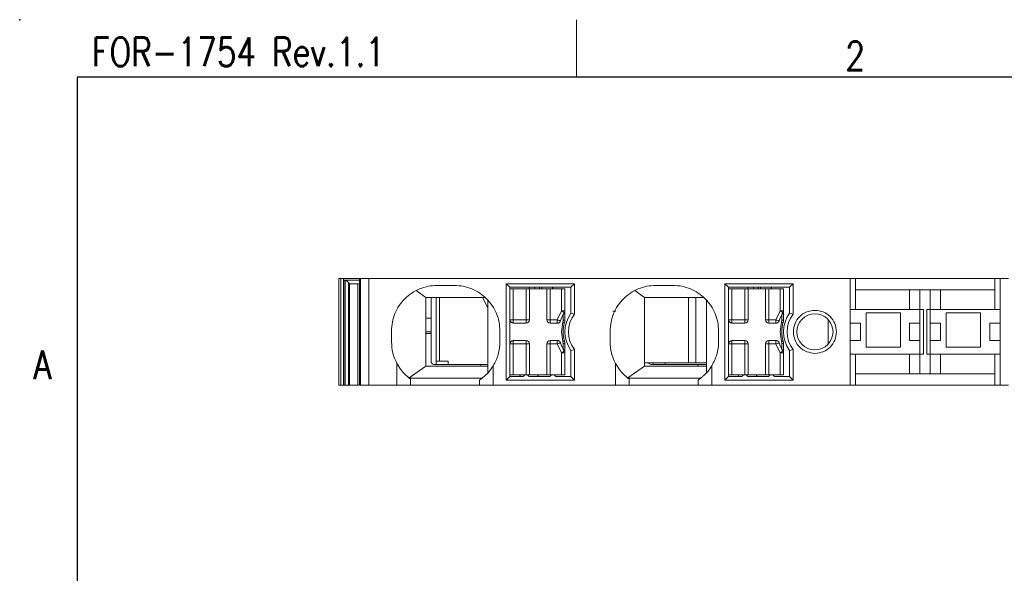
# Model space of a CAD drawing. Header units: millimetres. Extents: x -5 to 292, y -5 to 205.
# Tile 4 of 13: x -5 to 81, y 157 to 205. Entities that reach past the tile are written whole.
import ezdxf
from ezdxf.enums import TextEntityAlignment as Align

# ---------------------------------------------------------------- set-up
doc = ezdxf.new("R2010")
doc.units = ezdxf.units.MM
doc.layers.get('0').update_dxf_attribs({"lineweight": 30})
for name, color, linetype, lineweight in [('TEXT', 6, 'Continuous', 13), ('尺寸线', 3, 'Continuous', 13), ('轮廓线', 7, 'Continuous', 30)]:
    doc.layers.add(name, color=color, linetype=linetype, lineweight=lineweight)
doc.styles.add('romans-高2.5', font='romans.shx', dxfattribs={"width": 0.8, "height": 2.5})
doc.styles.add('romans-高3.5', font='romans.shx', dxfattribs={"width": 0.8, "height": 3.5})
doc.styles.add('宋体-高2.5', font='txt', dxfattribs={"width": 0.8, "height": 2.5})

# ---------------------------------------------------------------- blocks, each defined once
blk = doc.blocks.new('FOR-1754 Rev.1.1-A4客户图')
at = {"layer": 'TEXT'}
blk.add_line((-243.5, 200), (-243.5, 205), dxfattribs=at)
at = {"layer": '轮廓线'}
blk.add_line((-287, 200), (-287, 0), dxfattribs=at)
blk.add_lwpolyline([(-74.666, 0), (0, 0), (0, 200), (-287, 200)], dxfattribs=at)
blk.add_point((-292, 205), dxfattribs=at)
at = {"layer": 'TEXT', "style": 'romans-高2.5', "width": 0.8}
for s, p in [('FOR-1754 Rev.1.1', (-285.707, 200.934)), ('2', (-220.068, 200.587)), ('A', (-290.782, 173.658))]:
    blk.add_text(s, height=2.5, dxfattribs=at).set_placement(p)
at = {"layer": '尺寸线', "width": 0.8}
for tag, height, style, p in [('/', 2.5, 'romans-高2.5', (-94.886, 30.436)), ('/', 2.5, 'romans-高2.5', (-96.707, 25.38)), ('/', 2.5, 'romans-高2.5', (-102.11, 20.605)), ('15EDGKNM-3.81-XXP-1Y-1000A(H)', 3.5, 'romans-高3.5', (-40.893, 11.725)), ('CENGMZ_2018.10.18', 2.5, 'romans-高2.5', (-97.539, 6.165)), ('15EDGKNM-3.5-C04', 2.5, 'romans-高2.5', (-47.364, 6.202)), ('T0-1', 2.5, 'romans-高2.5', (-5.688, 6.165)), ('2:1', 2.5, 'romans-高2.5', (-23.284, 1.196)), ('1/1', 2.5, 'romans-高2.5', (-5.772, 1.368))]:
    blk.add_attdef(tag, text='', height=height, dxfattribs=dict(at, style=style)).set_placement(p, align=Align.CENTER)
at = {"layer": '尺寸线', "style": '宋体-高2.5', "width": 0.8}
blk.add_attdef('/', text='', height=2.5, dxfattribs=at).set_placement((-55.643, 31.973), align=Align.MIDDLE_LEFT)

msp = doc.modelspace()

# ---------------------------------------------------------------- linework, layer by layer
at = {"color": 7, "linetype": 'Continuous', "lineweight": 15}
for p, q in [((22.812, 173.129), (22.812, 182.429)), ((22.876, 182.429), (22.812, 182.429)), ((22.981, 182.429), (22.876, 182.429)), ((22.981, 182.429), (22.981, 173.129)), ((23.203, 182.429), (23.203, 173.129)), ((23.21, 182.279), (23.21, 182.429)), ((24.599, 182.429), (23.21, 182.429)), ((23.21, 182.279), (23.21, 182.279)), ((23.21, 182.279), (24.619, 182.279)), ((23.356, 182.26), (23.242, 182.277)), ((23.242, 182.277), (23.242, 173.129)), ((23.356, 182.26), (23.356, 173.129)), ((23.721, 181.979), (23.647, 182.083)), ((23.647, 182.083), (23.647, 173.129)), ((24.619, 181.979), (23.721, 181.979)), ((23.722, 181.979), (23.722, 173.129)), ((24.459, 181.979), (24.459, 173.129)), ((24.619, 182.429), (24.619, 173.129)), ((24.622, 182.429), (24.622, 173.129)), ((24.694, 182.429), (24.622, 182.429)), ((24.694, 182.429), (24.694, 173.129)), ((25.433, 182.429), (25.433, 173.129)), ((67.362, 182.429), (25.433, 182.429)), ((37.392, 181.979), (43.332, 181.979)), ((37.392, 173.579), (37.392, 181.979)), ((37.692, 181.679), (37.392, 181.979)), ((43.032, 181.679), (43.332, 181.979)), ((43.332, 181.979), (43.332, 179.314)), ((52.802, 182.431), (52.802, 182.429)), ((56.442, 181.979), (62.382, 181.979)), ((56.442, 173.579), (56.442, 181.979)), ((56.742, 181.679), (56.442, 181.979)), ((62.082, 181.679), (62.382, 181.979)), ((62.382, 181.979), (62.382, 179.314)), ((67.362, 179.729), (67.362, 182.429)), ((67.812, 182.429), (67.362, 182.429)), ((67.812, 182.429), (67.812, 179.729)), ((79.962, 182.429), (67.812, 182.429)), ((79.962, 179.729), (79.962, 182.429)), ((80.412, 182.429), (79.962, 182.429)), ((80.412, 179.729), (80.412, 182.429)), ((81.162, 182.429), (80.412, 182.429)), ((29.535, 181.381), (30.394, 180.779)), ((31.369, 181.829), (32.869, 181.829)), ((43.032, 181.679), (37.692, 181.679)), ((37.692, 181.679), (37.692, 173.879)), ((37.699, 181.529), (37.692, 181.529)), ((37.699, 178.829), (37.699, 181.529)), ((37.999, 181.529), (37.699, 181.529)), ((37.999, 178.829), (37.999, 181.529)), ((39.124, 181.529), (37.999, 181.529)), ((39.124, 178.829), (39.124, 181.529)), ((39.424, 181.529), (39.124, 181.529)), ((39.386, 181.679), (39.386, 181.529)), ((39.424, 178.829), (39.424, 181.529)), ((39.424, 181.529), (40.924, 181.529)), ((39.879, 181.529), (39.879, 181.679)), ((40.287, 181.679), (40.287, 181.529)), ((40.499, 181.529), (40.499, 181.679)), ((40.924, 181.529), (40.924, 178.829)), ((41.224, 181.529), (40.924, 181.529)), ((41.224, 178.829), (41.224, 181.529)), ((42.199, 181.529), (41.224, 181.529)), ((41.426, 181.529), (41.426, 181.679)), ((41.457, 181.679), (41.457, 181.529)), ((42.199, 179.609), (42.199, 181.529)), ((42.499, 181.529), (42.199, 181.529)), ((42.499, 179.609), (42.499, 181.529)), ((43.032, 179.413), (43.032, 181.679)), ((48.585, 181.381), (49.444, 180.779)), ((50.419, 181.829), (51.919, 181.829)), ((62.082, 181.679), (56.742, 181.679)), ((56.742, 181.679), (56.742, 173.879)), ((56.749, 181.529), (56.742, 181.529)), ((56.749, 178.829), (56.749, 181.529)), ((57.049, 181.529), (56.749, 181.529)), ((57.049, 178.829), (57.049, 181.529)), ((58.174, 181.529), (57.049, 181.529)), ((58.174, 178.829), (58.174, 181.529)), ((58.474, 181.529), (58.174, 181.529)), ((58.436, 181.679), (58.436, 181.529)), ((58.474, 178.829), (58.474, 181.529)), ((58.474, 181.529), (59.974, 181.529)), ((58.929, 181.529), (58.929, 181.679)), ((59.337, 181.679), (59.337, 181.529)), ((59.549, 181.529), (59.549, 181.679)), ((59.974, 181.529), (59.974, 178.829)), ((60.274, 181.529), (59.974, 181.529)), ((60.274, 178.829), (60.274, 181.529)), ((61.249, 181.529), (60.274, 181.529)), ((60.476, 181.529), (60.476, 181.679)), ((60.507, 181.679), (60.507, 181.529)), ((61.249, 179.609), (61.249, 181.529)), ((61.549, 181.529), (61.249, 181.529)), ((61.549, 179.609), (61.549, 181.529)), ((62.082, 179.413), (62.082, 181.679)), ((67.812, 181.454), (79.962, 181.454)), ((72.537, 181.454), (72.537, 179.729)), ((73.437, 181.454), (73.437, 179.729)), ((74.337, 179.729), (74.337, 181.454)), ((75.237, 179.729), (75.237, 181.454)), ((30.394, 174.779), (30.394, 180.779)), ((30.394, 180.779), (35.561, 180.779)), ((30.837, 180.779), (30.837, 178.971)), ((31.287, 180.779), (31.287, 174.929)), ((31.587, 180.779), (31.587, 175.229)), ((35.337, 180.779), (35.794, 179.865)), ((35.794, 180.546), (35.794, 174.203)), ((49.444, 174.779), (49.444, 180.779)), ((49.444, 180.779), (54.611, 180.779)), ((53.262, 175.079), (53.262, 180.779)), ((53.897, 180.779), (53.897, 175.079)), ((54.844, 180.546), (54.844, 174.203)), ((41.838, 178.829), (42.199, 179.609)), ((42.199, 179.609), (42.499, 179.609)), ((42.499, 179.609), (42.499, 178.796)), ((43.032, 179.413), (43.332, 179.314)), ((46.933, 179.579), (46.692, 179.579)), ((60.888, 178.829), (61.249, 179.609)), ((61.249, 179.609), (61.549, 179.609)), ((61.549, 179.609), (61.549, 178.796)), ((62.082, 179.413), (62.382, 179.314)), ((67.362, 175.829), (67.362, 179.729)), ((67.362, 179.729), (67.812, 179.729)), ((67.812, 179.729), (72.537, 179.729)), ((68.75, 179.429), (71.75, 179.429)), ((68.75, 176.429), (68.75, 179.429)), ((71.75, 179.429), (71.75, 176.429)), ((72.537, 179.729), (73.437, 179.729)), ((73.437, 179.729), (73.737, 179.729)), ((73.437, 179.729), (73.437, 175.829)), ((73.737, 175.829), (73.737, 179.729)), ((74.037, 179.729), (74.037, 175.829)), ((74.037, 179.729), (74.337, 179.729)), ((74.337, 179.729), (75.237, 179.729)), ((74.337, 175.829), (74.337, 179.729)), ((75.237, 179.729), (79.962, 179.729)), ((75.725, 179.429), (78.725, 179.429)), ((75.725, 176.429), (75.725, 179.429)), ((78.725, 179.429), (78.725, 176.429)), ((79.962, 179.729), (80.412, 179.729)), ((80.412, 179.729), (80.412, 175.829)), ((30.837, 178.971), (30.394, 178.971)), ((30.837, 178.971), (30.837, 177.779)), ((37.699, 178.829), (37.999, 178.829)), ((37.699, 176.729), (37.699, 178.829)), ((37.999, 178.829), (39.124, 178.829)), ((37.999, 178.552), (37.999, 178.829)), ((37.999, 178.529), (37.999, 178.552)), ((37.999, 178.529), (39.124, 178.529)), ((39.124, 178.829), (39.424, 178.829)), ((39.124, 178.529), (39.124, 178.829)), ((41.224, 178.829), (40.924, 178.829)), ((41.224, 178.829), (41.838, 178.829)), ((41.224, 178.829), (41.224, 178.529)), ((41.224, 178.529), (41.838, 178.529)), ((41.838, 178.829), (41.838, 178.529)), ((42.323, 178.623), (42.199, 177.779)), ((42.349, 178.796), (42.323, 178.623)), ((42.349, 179.27), (42.349, 178.796)), ((42.349, 178.796), (42.499, 178.796)), ((56.749, 178.829), (57.049, 178.829)), ((56.749, 176.729), (56.749, 178.829)), ((57.049, 178.829), (58.174, 178.829)), ((57.049, 178.552), (57.049, 178.829)), ((57.049, 178.529), (57.049, 178.552)), ((57.049, 178.529), (58.174, 178.529)), ((58.174, 178.829), (58.474, 178.829)), ((58.174, 178.529), (58.174, 178.829)), ((60.274, 178.829), (59.974, 178.829)), ((60.274, 178.829), (60.888, 178.829)), ((60.274, 178.829), (60.274, 178.529)), ((60.274, 178.529), (60.888, 178.529)), ((60.888, 178.829), (60.888, 178.529)), ((61.373, 178.623), (61.249, 177.779)), ((61.399, 178.796), (61.373, 178.623)), ((61.399, 179.27), (61.399, 178.796)), ((61.399, 178.796), (61.549, 178.796)), ((65.438, 178.854), (65.438, 176.705)), ((68.262, 178.529), (67.362, 178.529)), ((68.262, 177.029), (68.262, 178.529)), ((72.537, 177.029), (72.537, 178.529)), ((73.437, 178.529), (72.537, 178.529)), ((75.237, 178.529), (74.337, 178.529)), ((75.237, 177.029), (75.237, 178.529)), ((79.512, 177.029), (79.512, 178.529)), ((80.412, 178.529), (79.512, 178.529)), ((27.394, 176.894), (27.394, 177.854)), ((30.837, 177.779), (30.394, 177.779)), ((30.394, 177.621), (30.837, 177.621)), ((30.837, 177.779), (30.837, 177.621)), ((30.837, 177.621), (30.837, 175.229)), ((36.844, 177.854), (36.844, 176.894)), ((42.199, 177.779), (42.323, 176.935)), ((46.444, 176.894), (46.444, 177.854)), ((55.894, 177.854), (55.894, 176.894)), ((61.249, 177.779), (61.373, 176.935)), ((37.999, 176.729), (37.699, 176.729)), ((37.699, 174.029), (37.699, 176.729)), ((37.999, 177.006), (37.999, 177.029)), ((39.124, 177.029), (37.999, 177.029)), ((37.999, 176.729), (37.999, 177.006)), ((39.124, 176.729), (37.999, 176.729)), ((37.999, 174.029), (37.999, 176.729)), ((39.124, 176.729), (39.124, 177.029)), ((39.124, 174.029), (39.124, 176.729)), ((39.424, 176.729), (39.124, 176.729)), ((39.424, 174.029), (39.424, 176.729)), ((41.224, 176.729), (40.924, 176.729)), ((40.924, 176.729), (40.924, 174.029)), ((41.838, 177.029), (41.224, 177.029)), ((41.224, 176.729), (41.224, 177.029)), ((41.224, 176.729), (41.838, 176.729)), ((41.224, 174.029), (41.224, 176.729)), ((41.838, 177.029), (41.838, 176.729)), ((42.199, 175.95), (41.838, 176.729)), ((42.323, 176.935), (42.349, 176.762)), ((42.349, 176.762), (42.349, 176.289)), ((42.499, 176.762), (42.349, 176.762)), ((42.499, 176.762), (42.499, 175.95)), ((57.049, 176.729), (56.749, 176.729)), ((56.749, 174.029), (56.749, 176.729)), ((57.049, 177.006), (57.049, 177.029)), ((58.174, 177.029), (57.049, 177.029)), ((57.049, 176.729), (57.049, 177.006)), ((58.174, 176.729), (57.049, 176.729)), ((57.049, 174.029), (57.049, 176.729)), ((58.174, 176.729), (58.174, 177.029)), ((58.174, 174.029), (58.174, 176.729)), ((58.474, 176.729), (58.174, 176.729)), ((58.474, 174.029), (58.474, 176.729)), ((60.274, 176.729), (59.974, 176.729)), ((59.974, 176.729), (59.974, 174.029)), ((60.888, 177.029), (60.274, 177.029)), ((60.274, 176.729), (60.274, 177.029)), ((60.274, 176.729), (60.888, 176.729)), ((60.274, 174.029), (60.274, 176.729)), ((60.888, 177.029), (60.888, 176.729)), ((61.249, 175.95), (60.888, 176.729)), ((61.373, 176.935), (61.399, 176.762)), ((61.399, 176.762), (61.399, 176.289)), ((61.549, 176.762), (61.399, 176.762)), ((61.549, 176.762), (61.549, 175.95)), ((68.262, 177.029), (67.362, 177.029)), ((72.537, 177.029), (73.437, 177.029)), ((75.237, 177.029), (74.337, 177.029)), ((79.512, 177.029), (80.412, 177.029)), ((42.499, 175.95), (42.199, 175.95)), ((42.199, 174.029), (42.199, 175.95)), ((42.499, 175.95), (42.499, 174.029)), ((43.032, 176.145), (43.332, 176.245)), ((43.032, 173.879), (43.032, 176.145)), ((43.332, 176.245), (43.332, 173.579)), ((61.249, 174.029), (61.249, 175.95)), ((61.549, 175.95), (61.249, 175.95)), ((61.549, 175.95), (61.549, 174.029)), ((62.082, 176.145), (62.382, 176.245)), ((62.082, 173.879), (62.082, 176.145)), ((62.382, 176.245), (62.382, 173.579)), ((71.75, 176.429), (68.75, 176.429)), ((78.725, 176.429), (75.725, 176.429)), ((27.859, 173.129), (27.859, 175.029)), ((32.337, 175.229), (31.587, 175.229)), ((32.337, 175.229), (32.337, 174.929)), ((46.909, 173.129), (46.909, 175.029)), ((46.931, 174.994), (46.931, 175.048)), ((53.262, 175.079), (49.444, 175.079)), ((50.187, 175.079), (50.187, 174.929)), ((51.237, 175.079), (51.237, 174.929)), ((53.262, 175.079), (53.897, 175.079)), ((54.844, 175.079), (53.897, 175.079)), ((67.362, 173.129), (67.362, 175.829)), ((67.812, 175.829), (67.362, 175.829)), ((67.812, 173.129), (67.812, 175.829)), ((72.537, 175.829), (67.812, 175.829)), ((72.537, 175.829), (72.537, 174.104)), ((73.437, 175.829), (72.537, 175.829)), ((73.437, 175.829), (73.437, 174.104)), ((73.737, 175.829), (73.437, 175.829)), ((74.337, 175.829), (74.037, 175.829)), ((74.337, 175.829), (74.337, 174.104)), ((75.237, 175.829), (74.337, 175.829)), ((75.237, 174.104), (75.237, 175.829)), ((79.962, 175.829), (75.237, 175.829)), ((79.962, 173.129), (79.962, 175.829)), ((80.412, 175.829), (79.962, 175.829)), ((80.412, 175.829), (80.412, 173.129)), ((28.931, 173.755), (30.394, 174.779)), ((35.794, 174.779), (30.394, 174.779)), ((31.137, 174.929), (35.187, 174.929)), ((35.187, 174.929), (35.187, 174.779)), ((36.259, 174.818), (36.259, 173.129)), ((47.981, 173.755), (49.444, 174.779)), ((54.844, 174.779), (49.444, 174.779)), ((54.087, 174.929), (50.037, 174.929)), ((54.837, 174.929), (54.087, 174.929)), ((54.087, 174.929), (54.087, 174.779)), ((54.837, 174.779), (54.837, 174.929)), ((55.309, 174.818), (55.309, 173.129)), ((28.964, 173.729), (35.274, 173.729)), ((29.059, 173.129), (29.059, 173.66)), ((35.059, 173.577), (35.059, 173.129)), ((37.692, 173.879), (37.392, 173.579)), ((43.332, 173.579), (37.392, 173.579)), ((37.692, 174.029), (37.699, 174.029)), ((37.692, 173.879), (38.892, 173.879)), ((37.699, 174.029), (37.999, 174.029)), ((37.999, 174.029), (39.124, 174.029)), ((38.621, 174.029), (38.542, 173.879)), ((39.087, 174.025), (39.087, 174.029)), ((39.124, 174.029), (39.424, 174.029)), ((41.217, 173.879), (39.372, 173.879)), ((40.924, 174.029), (39.424, 174.029)), ((40.21, 174.029), (40.111, 173.879)), ((40.924, 174.029), (41.224, 174.029)), ((41.224, 174.029), (42.199, 174.029)), ((41.307, 174.029), (41.272, 173.955)), ((41.697, 173.879), (43.032, 173.879)), ((42.199, 174.029), (42.499, 174.029)), ((43.032, 173.879), (43.332, 173.579)), ((48.014, 173.729), (54.324, 173.729)), ((48.109, 173.129), (48.109, 173.66)), ((54.109, 173.577), (54.109, 173.129)), ((56.442, 173.579), (56.742, 173.879)), ((62.382, 173.579), (56.442, 173.579)), ((56.742, 174.029), (56.749, 174.029)), ((56.742, 173.879), (57.942, 173.879)), ((56.749, 174.029), (57.049, 174.029)), ((57.049, 174.029), (58.174, 174.029)), ((57.671, 174.029), (57.592, 173.879)), ((58.137, 174.025), (58.137, 174.029)), ((58.174, 174.029), (58.474, 174.029)), ((60.267, 173.879), (58.422, 173.879)), ((59.974, 174.029), (58.474, 174.029)), ((59.26, 174.029), (59.161, 173.879)), ((59.974, 174.029), (60.274, 174.029)), ((60.274, 174.029), (61.249, 174.029)), ((60.357, 174.029), (60.322, 173.955)), ((60.747, 173.879), (62.082, 173.879)), ((61.249, 174.029), (61.549, 174.029)), ((62.082, 173.879), (62.382, 173.579)), ((79.962, 174.104), (67.812, 174.104)), ((22.876, 173.129), (22.812, 173.129)), ((22.981, 173.129), (22.876, 173.129)), ((23.242, 173.129), (23.356, 173.129)), ((23.647, 173.129), (23.722, 173.129)), ((23.722, 173.129), (24.459, 173.129)), ((24.459, 173.129), (24.545, 173.129)), ((24.622, 173.129), (24.694, 173.129)), ((25.433, 173.129), (27.859, 173.129)), ((35.059, 173.129), (29.059, 173.129)), ((36.259, 173.129), (46.909, 173.129)), ((54.109, 173.129), (48.109, 173.129)), ((55.309, 173.129), (67.362, 173.129)), ((67.812, 173.129), (67.362, 173.129)), ((79.962, 173.129), (67.812, 173.129)), ((79.962, 173.129), (80.412, 173.129)), ((80.412, 173.129), (81.162, 173.129))]:
    msp.add_line(p, q, dxfattribs=at)
at = {"color": 7, "linetype": 'Continuous', "lineweight": 15, "flags": 128}
for points in [[(37.692, 179.748), (37.695, 179.736), (37.699, 179.692)], [(42.199, 179.609), (42.249, 179.578), (42.296, 179.548), (42.34, 179.52), (42.379, 179.496), (42.41, 179.476), (42.434, 179.462), (42.448, 179.453), (42.453, 179.45)], [(56.742, 179.748), (56.745, 179.736), (56.749, 179.692)], [(61.249, 179.609), (61.299, 179.578), (61.346, 179.548), (61.39, 179.52), (61.429, 179.496), (61.46, 179.476), (61.484, 179.462), (61.498, 179.453), (61.503, 179.45)], [(41.838, 178.829), (41.893, 178.811), (41.947, 178.794), (41.996, 178.778), (42.04, 178.765), (42.075, 178.753), (42.102, 178.745), (42.118, 178.74), (42.123, 178.738)], [(42.323, 178.623), (42.351, 178.615), (42.378, 178.607), (42.403, 178.599), (42.425, 178.593), (42.443, 178.587), (42.456, 178.583), (42.464, 178.581), (42.467, 178.58)], [(60.888, 178.829), (60.943, 178.811), (60.997, 178.794), (61.046, 178.778), (61.09, 178.765), (61.125, 178.753), (61.152, 178.745), (61.168, 178.74), (61.173, 178.738)], [(61.373, 178.623), (61.401, 178.615), (61.428, 178.607), (61.453, 178.599), (61.475, 178.593), (61.493, 178.587), (61.506, 178.583), (61.514, 178.581), (61.517, 178.58)], [(42.123, 176.821), (42.118, 176.819), (42.102, 176.814), (42.075, 176.805), (42.04, 176.794), (41.996, 176.78), (41.947, 176.764), (41.893, 176.747), (41.838, 176.729)], [(42.467, 176.978), (42.464, 176.978), (42.456, 176.975), (42.443, 176.971), (42.425, 176.966), (42.403, 176.959), (42.378, 176.952), (42.351, 176.944), (42.323, 176.935)], [(61.173, 176.821), (61.168, 176.819), (61.152, 176.814), (61.125, 176.805), (61.09, 176.794), (61.046, 176.78), (60.997, 176.764), (60.943, 176.747), (60.888, 176.729)], [(61.517, 176.978), (61.514, 176.978), (61.506, 176.975), (61.493, 176.971), (61.475, 176.966), (61.453, 176.959), (61.428, 176.952), (61.401, 176.944), (61.373, 176.935)], [(37.699, 175.867), (37.695, 175.823), (37.692, 175.811)], [(42.453, 176.109), (42.448, 176.106), (42.434, 176.097), (42.41, 176.082), (42.379, 176.062), (42.34, 176.038), (42.296, 176.011), (42.249, 175.981), (42.199, 175.95)], [(56.749, 175.867), (56.745, 175.823), (56.742, 175.811)], [(61.503, 176.109), (61.498, 176.106), (61.484, 176.097), (61.46, 176.082), (61.429, 176.062), (61.39, 176.038), (61.346, 176.011), (61.299, 175.981), (61.249, 175.95)]]:
    msp.add_lwpolyline(points, dxfattribs=at)
at = {"color": 7, "linetype": 'Continuous', "lineweight": 15}
msp.add_circle((64.287, 177.779), 1.575, dxfattribs=at)
for centre, radius, start, end in [((45.124, 177.779), 3.15, 147.97646, 162.28077), ((42.199, 179.609), 0.3, 327.97646, 0), ((45.312, 177.779), 2.805, 144.37377, 215.62623), ((45.312, 177.779), 2.505, 142.2247, 217.7753), ((64.174, 177.779), 3.15, 147.97646, 162.28077), ((61.249, 179.609), 0.3, 327.97646, 0), ((64.362, 177.779), 2.805, 144.37377, 215.62623), ((64.362, 177.779), 2.505, 142.2247, 217.7753), ((39.124, 178.829), 0.3, 270, 0), ((41.224, 178.829), 0.3, 180, 270), ((41.838, 178.829), 0.3, 270, 342.28077), ((45.124, 177.779), 2.775, 163.2297, 196.7703), ((41.749, 178.796), 0.75, 343.2297, 0), ((58.174, 178.829), 0.3, 270, 0), ((60.274, 178.829), 0.3, 180, 270), ((60.888, 178.829), 0.3, 270, 342.28077), ((64.174, 177.779), 2.775, 163.2297, 196.7703), ((60.799, 178.796), 0.75, 343.2297, 0), ((39.124, 176.729), 0.3, 0, 90), ((41.224, 176.729), 0.3, 90, 180), ((41.838, 176.729), 0.3, 17.71782, 90), ((45.124, 177.779), 3.15, 197.71782, 212.02354), ((41.749, 176.762), 0.75, 0, 16.7703), ((58.174, 176.729), 0.3, 0, 90), ((60.274, 176.729), 0.3, 90, 180), ((60.888, 176.729), 0.3, 17.71782, 90), ((64.174, 177.779), 3.15, 197.71782, 212.02354), ((60.799, 176.762), 0.75, 0, 16.7703), ((42.199, 175.95), 0.3, 0, 32.02354), ((61.249, 175.95), 0.3, 0, 32.02354), ((39.132, 173.762), 0.267, 25.98923, 154.01077), ((41.457, 173.762), 0.267, 25.98923, 154.01077), ((58.182, 173.762), 0.267, 25.98923, 154.01077), ((60.507, 173.762), 0.267, 25.98923, 154.01077)]:
    msp.add_arc(centre, radius, start, end, dxfattribs=at)
for points, knots in [([(23.203, 182.429), (23.174, 182.429), (23.115, 182.429), (23.046, 182.429), (23, 182.429), (22.988, 182.429), (22.981, 182.429)], [0, 0, 0, 0, 0.27973, 0.55939, 0.779707, 1, 1, 1, 1]), ([(23.21, 182.429), (23.209, 182.429), (23.206, 182.429), (23.204, 182.429), (23.203, 182.429)], [0, 0, 0, 0, 0.560567, 1, 1, 1, 1]), ([(23.242, 182.277), (23.239, 182.277), (23.232, 182.278), (23.222, 182.279), (23.214, 182.279), (23.21, 182.279)], [0, 0, 0, 0, 0.304758, 0.609386, 1, 1, 1, 1]), ([(23.647, 182.083), (23.613, 182.122), (23.562, 182.18), (23.455, 182.238), (23.39, 182.252), (23.356, 182.26)], [0, 0, 0, 0, 0.484177, 0.733473, 1, 1, 1, 1]), ([(25.433, 182.429), (25.345, 182.429), (25.171, 182.429), (24.942, 182.429), (24.766, 182.429), (24.718, 182.429), (24.694, 182.429)], [0, 0, 0, 0, 0.249999, 0.500002, 0.750001, 1, 1, 1, 1]), ([(27.394, 177.854), (27.409, 178.114), (27.438, 178.635), (27.675, 179.385), (28.042, 180.077), (28.54, 180.683), (29.146, 181.181), (29.838, 181.548), (30.588, 181.785), (31.109, 181.814), (31.369, 181.829)], [0, 0, 0, 0, 0.125, 0.25, 0.375, 0.5, 0.625, 0.75, 0.874999, 1, 1, 1, 1]), ([(32.869, 181.829), (33.129, 181.814), (33.649, 181.785), (34.4, 181.548), (35.092, 181.181), (35.698, 180.683), (36.196, 180.077), (36.563, 179.385), (36.8, 178.635), (36.829, 178.114), (36.844, 177.854)], [0, 0, 0, 0, 0.125, 0.25, 0.375, 0.5, 0.625, 0.75, 0.875, 1, 1, 1, 1]), ([(46.444, 177.854), (46.459, 178.114), (46.488, 178.635), (46.725, 179.385), (47.092, 180.077), (47.59, 180.683), (48.196, 181.181), (48.888, 181.548), (49.638, 181.785), (50.159, 181.814), (50.419, 181.829)], [0, 0, 0, 0, 0.125, 0.25, 0.375, 0.5, 0.625, 0.75, 0.875, 1, 1, 1, 1]), ([(51.919, 181.829), (52.179, 181.814), (52.699, 181.785), (53.45, 181.548), (54.142, 181.181), (54.748, 180.683), (55.246, 180.077), (55.613, 179.385), (55.85, 178.635), (55.879, 178.114), (55.894, 177.854)], [0, 0, 0, 0, 0.125, 0.25, 0.375, 0.5, 0.625, 0.75, 0.875, 1, 1, 1, 1]), ([(62.412, 177.779), (62.44, 178.025), (62.496, 178.516), (62.93, 179.136), (63.55, 179.57), (64.041, 179.626), (64.287, 179.654)], [0, 0, 0, 0, 0.25, 0.4999998, 0.75, 1, 1, 1, 1]), ([(64.287, 179.654), (64.533, 179.626), (65.024, 179.57), (65.644, 179.136), (66.077, 178.516), (66.134, 178.025), (66.162, 177.779)], [0, 0, 0, 0, 0.25, 0.5000002, 0.75, 1, 1, 1, 1]), ([(37.699, 178.832), (37.7, 178.815), (37.702, 178.78), (37.72, 178.729), (37.749, 178.682), (37.788, 178.641), (37.835, 178.606), (37.888, 178.579), (37.943, 178.56), (37.98, 178.555), (37.999, 178.552)], [0, 0, 0, 0, 0.1279988, 0.2557306, 0.3829027, 0.5092068, 0.6343606, 0.7580665, 0.8800412, 1, 1, 1, 1]), ([(56.749, 178.832), (56.75, 178.815), (56.752, 178.78), (56.77, 178.729), (56.799, 178.682), (56.838, 178.641), (56.885, 178.606), (56.938, 178.579), (56.993, 178.56), (57.03, 178.555), (57.049, 178.552)], [0, 0, 0, 0, 0.127998, 0.255731, 0.3829, 0.509207, 0.634356, 0.758062, 0.880036, 1, 1, 1, 1]), ([(64.287, 175.904), (64.041, 175.932), (63.55, 175.989), (62.93, 176.422), (62.496, 177.042), (62.44, 177.534), (62.412, 177.779)], [0, 0, 0, 0, 0.25, 0.5, 0.75, 1, 1, 1, 1]), ([(66.162, 177.779), (66.134, 177.534), (66.077, 177.042), (65.644, 176.422), (65.024, 175.989), (64.533, 175.932), (64.287, 175.904)], [0, 0, 0, 0, 0.25, 0.5, 0.75, 1, 1, 1, 1]), ([(27.859, 175.029), (27.724, 175.326), (27.455, 175.919), (27.414, 176.569), (27.394, 176.894)], [0, 0, 0, 0, 0.5000006, 1, 1, 1, 1]), ([(36.844, 176.894), (36.818, 176.528), (36.767, 175.795), (36.428, 175.144), (36.259, 174.818)], [0, 0, 0, 0, 0.5, 1, 1, 1, 1]), ([(37.999, 177.006), (37.98, 177.004), (37.943, 176.998), (37.888, 176.979), (37.835, 176.952), (37.788, 176.918), (37.749, 176.876), (37.72, 176.829), (37.702, 176.779), (37.7, 176.744), (37.699, 176.726)], [0, 0, 0, 0, 0.1199588, 0.2419335, 0.3656394, 0.4907932, 0.6170973, 0.7442694, 0.8720012, 1, 1, 1, 1]), ([(46.909, 175.029), (46.774, 175.326), (46.505, 175.919), (46.464, 176.569), (46.444, 176.894)], [0, 0, 0, 0, 0.5000002, 1, 1, 1, 1]), ([(55.894, 176.894), (55.868, 176.528), (55.817, 175.795), (55.478, 175.144), (55.309, 174.818)], [0, 0, 0, 0, 0.5, 1, 1, 1, 1]), ([(57.049, 177.006), (57.03, 177.004), (56.993, 176.998), (56.938, 176.979), (56.885, 176.952), (56.838, 176.918), (56.799, 176.876), (56.77, 176.829), (56.752, 176.779), (56.75, 176.744), (56.749, 176.726)], [0, 0, 0, 0, 0.119964, 0.241938, 0.365644, 0.490793, 0.6171, 0.744269, 0.872002, 1, 1, 1, 1]), ([(29.059, 173.66), (29.051, 173.665), (29.036, 173.676), (28.92, 173.762), (28.758, 173.894), (28.511, 174.122), (28.175, 174.493), (27.968, 174.844), (27.859, 175.029)], [0, 0, 0, 0, 0.12464, 0.250441, 0.373066, 0.500901, 0.737664, 1, 1, 1, 1]), ([(31.137, 174.929), (31.098, 174.934), (31.019, 174.943), (30.92, 175.012), (30.85, 175.111), (30.841, 175.19), (30.837, 175.229)], [0, 0, 0, 0, 0.249997, 0.500003, 0.750003, 1, 1, 1, 1]), ([(31.587, 175.229), (31.484, 175.229), (31.376, 175.229), (31.291, 175.229), (31.287, 175.229)], [0, 0, 0, 0, 0.9493165, 1, 1, 1, 1]), ([(48.109, 173.66), (48.101, 173.665), (48.086, 173.676), (47.97, 173.762), (47.808, 173.894), (47.561, 174.122), (47.225, 174.493), (47.018, 174.844), (46.909, 175.029)], [0, 0, 0, 0, 0.12464, 0.250441, 0.373066, 0.500901, 0.737663, 1, 1, 1, 1]), ([(49.783, 175.079), (49.796, 175.058), (49.828, 175.002), (49.92, 174.943), (49.998, 174.934), (50.037, 174.929)], [0, 0, 0, 0, 0.241961, 0.620983, 1, 1, 1, 1]), ([(36.259, 174.818), (36.143, 174.646), (35.923, 174.32), (35.583, 173.983), (35.341, 173.778), (35.186, 173.662), (35.08, 173.59), (35.066, 173.581), (35.059, 173.577)], [0, 0, 0, 0, 0.262062, 0.498492, 0.628192, 0.752922, 0.875782, 1, 1, 1, 1]), ([(35.794, 174.929), (35.77, 174.929), (35.697, 174.929), (35.478, 174.929), (35.284, 174.929), (35.187, 174.929)], [0, 0, 0, 0, 0.191124, 0.595563, 1, 1, 1, 1]), ([(55.309, 174.818), (55.193, 174.646), (54.973, 174.32), (54.633, 173.983), (54.391, 173.778), (54.236, 173.662), (54.13, 173.59), (54.116, 173.581), (54.109, 173.577)], [0, 0, 0, 0, 0.262063, 0.498492, 0.628192, 0.752922, 0.875782, 1, 1, 1, 1]), ([(22.981, 173.129), (22.99, 173.129), (23.007, 173.129), (23.066, 173.129), (23.134, 173.129), (23.18, 173.129), (23.203, 173.129)], [0, 0, 0, 0, 0.2797174, 0.5593718, 0.7797094, 1, 1, 1, 1]), ([(23.203, 173.129), (23.21, 173.129), (23.223, 173.129), (23.236, 173.129), (23.242, 173.129)], [0, 0, 0, 0, 0.559928, 1, 1, 1, 1]), ([(23.356, 173.129), (23.42, 173.129), (23.535, 173.129), (23.613, 173.129), (23.647, 173.129)], [0, 0, 0, 0, 0.5592691, 1, 1, 1, 1]), ([(25.433, 173.129), (25.345, 173.129), (25.171, 173.129), (24.942, 173.129), (24.766, 173.129), (24.718, 173.129), (24.694, 173.129)], [0, 0, 0, 0, 0.249999, 0.500002, 0.750001, 1, 1, 1, 1]), ([(29.059, 173.129), (29.041, 173.129), (29.004, 173.129), (28.727, 173.129), (28.33, 173.129), (28.016, 173.129), (27.859, 173.129)], [0, 0, 0, 0, 0.249999, 0.5, 0.750001, 1, 1, 1, 1]), ([(36.259, 173.129), (36.101, 173.129), (35.787, 173.129), (35.39, 173.129), (35.113, 173.129), (35.077, 173.129), (35.059, 173.129)], [0, 0, 0, 0, 0.25, 0.5, 0.750001, 1, 1, 1, 1]), ([(48.109, 173.129), (48.091, 173.129), (48.054, 173.129), (47.777, 173.129), (47.38, 173.129), (47.066, 173.129), (46.909, 173.129)], [0, 0, 0, 0, 0.249998, 0.5, 0.75, 1, 1, 1, 1]), ([(55.309, 173.129), (55.151, 173.129), (54.837, 173.129), (54.44, 173.129), (54.163, 173.129), (54.127, 173.129), (54.109, 173.129)], [0, 0, 0, 0, 0.25, 0.5, 0.750001, 1, 1, 1, 1])]:
    msp.add_open_spline(points, degree=3, knots=knots, dxfattribs=at)

# ---------------------------------------------------------------- block references
msp.add_blockref('FOR-1754 Rev.1.1-A4客户图', (287, 0))

doc.saveas('drawing.dxf')
